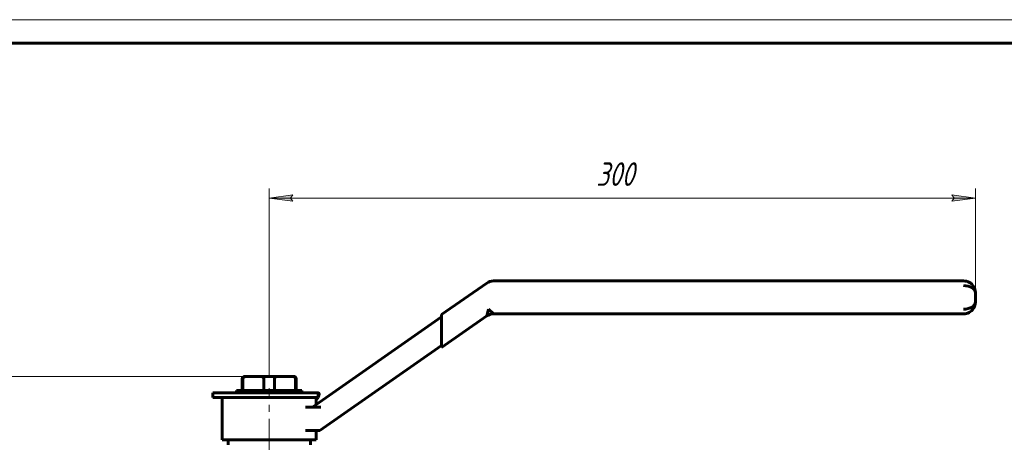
# Model space of a CAD drawing. Header units: millimetres. Extents: x 0 to 614, y 0 to 420.
# Tile 7 of 9: x 106 to 316, y 330 to 420. Entities that reach past the tile are written whole.
import ezdxf

# ---------------------------------------------------------------- set-up
doc = ezdxf.new("R2010")
doc.units = ezdxf.units.MM
for name, pattern in [('K5LT_AXLED', [12, 7.5, -1.5, 1.5, -1.5]), ('K5LT_BASIC', [0]), ('K5LT_THIN', [0])]:
    doc.linetypes.add(name, pattern=pattern)
doc.layers.add('Системный слой', color=7, linetype='Continuous')
doc.layers.add('Системный слой (1)', color=7, linetype='Continuous', true_color=0x6c6c6c)
doc.styles.add('KDIMTEXTSTYLE', font='txt', dxfattribs={"width": 0.96, "oblique": 15, "height": 5})
doc.styles.add('KTEXTSTYLE', font='txt', dxfattribs={"width": 0.96, "height": 5})
doc.dimstyles.new('KDIMSTYLE (0.50)', dxfattribs={"dimtxt": 5, "dimasz": 1, "dimexe": 2, "dimexo": 0, "dimgap": 1, "dimtad": 1, "dimlfac": 2, "dimtxsty": 'KDIMTEXTSTYLE', "dimsah": 1, "dimcen": 0, "dimdle": 1, "dimadec": 0, "dimazin": 0, "dimtfac": 0.667, "dimtmove": 0, "dimatfit": 3, "dimfxl": 1, "dimtvp": 1, "dimtolj": 1, "dimtzin": 0, "dimarcsym": 0})

# ---------------------------------------------------------------- blocks, each defined once
blk = doc.blocks.new('U29')
at = {"layer": 'Системный слой (1)', "color": 143, "linetype": 'K5LT_BASIC', "lineweight": 60, "true_color": 0x33acca}
for p, q in [((169.42, 338.21), (169.42, 339.66)), ((169.42, 330.66), (169.42, 332.66))]:
    blk.add_line(p, q, dxfattribs=at)
blk = doc.blocks.new('D0')
at = {"layer": 'Системный слой (1)'}
for points in [[(163.92, 382.08), (164.42, 382.74), (159.42, 382.08), (164.42, 381.42)], [(309.42, 382.08), (304.42, 382.74), (304.92, 382.08), (304.42, 381.42)]]:
    blk.add_hatch(color=7, dxfattribs=at).paths.add_polyline_path(points)
at = {"layer": 'Системный слой (1)', "color": 7, "linetype": 'K5LT_THIN', "lineweight": 18, "true_color": 0xffffff}
for p, q in [((159.42, 344.16), (159.42, 384.08)), ((159.42, 382.08), (164.42, 382.74)), ((164.42, 382.74), (163.92, 382.08)), ((304.92, 382.08), (304.42, 382.74)), ((304.42, 382.74), (309.42, 382.08)), ((309.42, 360.97), (309.42, 384.08)), ((164.42, 381.42), (159.42, 382.08)), ((163.92, 382.08), (164.42, 381.42)), ((309.42, 382.08), (304.42, 381.42)), ((304.42, 381.42), (304.92, 382.08))]:
    blk.add_line(p, q, dxfattribs=at)
blk.add_wipeout([(228.88, 383.08), (228.88, 390.46), (239.52, 390.46), (239.52, 383.08)]).dxf.layer = 'Системный слой (1)'
blk.add_line((159.42, 382.08), (309.42, 382.08), dxfattribs=at)
at = {"layer": 'Системный слой (1)', "color": 7, "insert": (228.88, 389.67), "char_height": 5, "attachment_point": 1, "style": 'KTEXTSTYLE'}
blk.add_mtext('\\fArial|b0|c204|p34;\\H5.0;\\W1.000;\\Q15;\\fGOST Type AU|b0|i0|c204|p34;\\Q15;\\W0.960;300', dxfattribs=at)
blk = doc.blocks.new('KDIMARROW_01')
at = {"layer": 'Системный слой'}
blk.add_hatch(color=0, dxfattribs=at).paths.add_polyline_path([(-5, -0.66), (0, 0), (-5, 0.66), (-4.5, 0)])
at = {"layer": 'Системный слой', "color": 0, "linetype": 'K5LT_THIN', "lineweight": 18}
for p, q in [((-4.5, 0), (-5, 0.66)), ((-5, 0.66), (0, 0)), ((0, 0), (-5, -0.66)), ((-5, -0.66), (-4.5, 0))]:
    blk.add_line(p, q, dxfattribs=at)
at = {"layer": 'Системный слой (1)', "color": 0, "linetype": 'K5LT_THIN', "lineweight": 18}
blk.add_line((439.69, 264.16), (439.19, 264.16), dxfattribs=at)
blk = doc.blocks.new('D1')
at = {"layer": 'Системный слой (1)'}
for points in [[(71.06, 339.16), (70.4, 344.16), (69.74, 339.16), (70.4, 339.66)], [(70.4, 264.16), (71.06, 269.16), (70.4, 268.66), (69.74, 269.16)]]:
    blk.add_hatch(color=7, dxfattribs=at).paths.add_polyline_path(points)
at = {"layer": 'Системный слой (1)', "color": 7, "linetype": 'K5LT_THIN', "lineweight": 18, "true_color": 0xffffff}
for p, q in [((159.42, 344.16), (68.4, 344.16)), ((69.74, 339.16), (70.4, 344.16)), ((70.4, 344.16), (71.06, 339.16)), ((70.4, 339.66), (69.74, 339.16)), ((71.06, 339.16), (70.4, 339.66)), ((70.4, 264.16), (69.74, 269.16)), ((69.74, 269.16), (70.4, 268.66)), ((70.4, 268.66), (71.06, 269.16)), ((71.06, 269.16), (70.4, 264.16)), ((89.42, 264.16), (68.4, 264.16))]:
    blk.add_line(p, q, dxfattribs=at)
blk.add_wipeout([(69.4, 298.95), (62.02, 298.95), (62.02, 308.95), (69.4, 308.95)]).dxf.layer = 'Системный слой (1)'
blk.add_line((70.4, 344.16), (70.4, 264.16), dxfattribs=at)
at = {"layer": 'Системный слой (1)', "color": 7, "insert": (62.81, 298.95), "char_height": 5, "attachment_point": 1, "rotation": 90, "style": 'KTEXTSTYLE'}
blk.add_mtext('\\fArial|b0|c204|p34;\\H5.0;\\W1.000;\\Q15;\\fGOST Type AU|b0|i0|c204|p34;\\Q15;\\W0.960;160', dxfattribs=at)
blk = doc.blocks.new('U74')
at = {"color": 7, "linetype": 'K5LT_THIN', "lineweight": 18, "true_color": 0xffffff}
blk.add_line((0, 420), (594, 420), dxfattribs=at)
at = {"color": 143, "linetype": 'K5LT_BASIC', "lineweight": 60, "true_color": 0x33acca}
blk.add_line((20, 415), (589, 415), dxfattribs=at)

msp = doc.modelspace()

# ---------------------------------------------------------------- linework, layer by layer
at = {"layer": 'Системный слой (1)', "color": 143, "linetype": 'K5LT_BASIC', "lineweight": 60, "true_color": 0x33acca}
for p, q in [((205.6342, 364.0175), (196.0405, 357.2999)), ((306.9199, 364.4696), (207.0682, 364.4696)), ((309.4199, 359.9696), (309.4199, 361.9696)), ((205.9646, 358.4696), (205.6342, 357.0175)), ((207.0682, 357.4696), (205.9646, 358.4696)), ((196.0405, 356.8519), (168.6298, 337.6587)), ((196.0405, 357.2999), (196.0405, 356.0792)), ((196.0405, 350.2999), (205.6342, 357.0175)), ((196.0405, 351.5207), (196.0405, 356.0792)), ((207.0682, 357.4696), (306.9199, 357.4696)), ((196.0405, 351.5207), (196.0405, 350.2999)), ((170.2063, 332.6587), (196.0405, 350.748)), ((153.7006, 341.1587), (153.7006, 343.6587)), ((153.8091, 341.1587), (153.8091, 343.6587)), ((154.5329, 344.1587), (154.2006, 344.1587)), ((154.5329, 344.1587), (157.5858, 344.1587)), ((161.2504, 344.1587), (157.5858, 344.1587)), ((158.3096, 341.1587), (158.3096, 343.6587)), ((160.5266, 341.1587), (160.5266, 343.6587)), ((161.2504, 344.1587), (164.3033, 344.1587)), ((164.6356, 344.1587), (164.3033, 344.1587)), ((165.0271, 341.1587), (165.0271, 343.6587)), ((165.1356, 341.1587), (165.1356, 343.6587)), ((152.4923, 340.6637), (152.4923, 341.1587)), ((152.4923, 341.1587), (166.3439, 341.1587)), ((166.3439, 340.6587), (166.3439, 341.1587)), ((147.4181, 339.6587), (147.4181, 340.6587)), ((147.4181, 340.6587), (169.8265, 340.6587)), ((147.4181, 339.6587), (169.8265, 339.6587)), ((148.9422, 340.6637), (151.1274, 340.6637)), ((148.9422, 340.6587), (148.9422, 340.6637)), ((149.4181, 330.6587), (149.4181, 339.6587)), ((151.1274, 340.6587), (151.1274, 340.6637)), ((151.1274, 340.6637), (152.5368, 340.6637)), ((152.5368, 340.6637), (152.5368, 340.6587)), ((158.312, 340.6637), (159.4525, 340.6637)), ((158.312, 340.6587), (158.312, 340.6637)), ((159.4525, 340.6637), (160.667, 340.6637)), ((159.4525, 340.6587), (159.4525, 340.6637)), ((160.667, 340.6587), (160.667, 340.6637)), ((169.4181, 339.27), (169.8265, 339.6587)), ((169.8265, 339.6587), (169.8265, 340.6587)), ((169.8772, 340.6587), (169.8265, 340.6587)), ((169.8265, 339.6587), (169.857, 339.6587)), ((170.0359, 340.4051), (170.0563, 340.4779)), ((169.0228, 337.6587), (167.1018, 337.6587)), ((169.0228, 337.6587), (170.3733, 337.6587)), ((167.1122, 332.6587), (168.8001, 332.6587)), ((168.8001, 332.6587), (170.2063, 332.6587)), ((149.4181, 330.6587), (169.4181, 330.6587)), ((150.6681, 330.6587), (150.6681, 329.6587)), ((168.1681, 330.6587), (168.1681, 329.6587))]:
    msp.add_line(p, q, dxfattribs=at)
at = {"layer": 'Системный слой (1)', "color": 30, "linetype": 'K5LT_AXLED', "lineweight": 18, "true_color": 0xff8000}
msp.add_line((159.4181, 327.6587), (159.4181, 341.6587), dxfattribs=at)
at = {"layer": 'Системный слой (1)', "color": 143, "linetype": 'K5LT_BASIC', "lineweight": 60, "true_color": 0x33acca}
for centre, radius, start, end in [((207.0682, 361.9696), 2.5, 90, 125), ((306.9199, 361.9696), 2.5, 30.688439, 90), ((306.9199, 359.9696), 2.5, 270, 327.028265), ((207.0682, 354.9696), 2.5, 90, 125), ((154.2006, 343.6587), 0.5, 90, 180), ((164.6356, 343.6587), 0.5, 0, 90)]:
    msp.add_arc(centre, radius, start, end, dxfattribs=at)
for centre, major_axis, ratio, start_param, end_param in [((306.9199, 361.9696), (-2.5, 0), 0.6, 3.14159265, 4.71238898), ((306.9199, 359.9696), (2.5, 0), 0.6, 4.71238898, 6.28318531), ((169.8265, 339.6587), (0, 1), 0.40061583, -0.61086524, -0.54996461)]:
    msp.add_ellipse(centre, major_axis=major_axis, ratio=ratio, start_param=start_param, end_param=end_param, dxfattribs=at)
for points, knots in [([(309.0165, 363.3295), (309.0249, 363.3165), (309.0332, 363.3034), (309.0592, 363.2615), (309.0764, 363.2323), (309.1248, 363.1466), (309.1542, 363.0895), (309.2232, 362.942), (309.2596, 362.8509), (309.3005, 362.7285), (309.31, 362.6982), (309.3209, 362.6609), (309.3229, 362.6541), (309.3267, 362.6407), (309.3285, 362.6341), (309.334, 362.6143), (309.3375, 362.601), (309.3477, 362.5614), (309.3541, 362.535), (309.3718, 362.4559), (309.3818, 362.4031), (309.4047, 362.257), (309.414, 362.1636), (309.4192, 362.037), (309.4199, 362.0033), (309.4199, 361.9696)], [0.14166223, 0.14166223, 0.14166223, 0.14166223, 0.84997335, 0.84997335, 2.40825783, 2.40825783, 5.38316456, 5.38316456, 9.98316456, 9.98316456, 11.49506912, 11.49506912, 11.8331707, 11.8331707, 12.16086903, 12.16086903, 12.8162657, 12.8162657, 14.1218574, 14.1218574, 16.72263751, 16.72263751, 21.32263751, 21.32263751, 23, 23, 23, 23]), ([(309.0687, 363.2449), (309.0755, 363.2335), (309.0822, 363.222), (309.1036, 363.1843), (309.1179, 363.158), (309.1596, 363.0784), (309.1854, 363.0244), (309.2161, 362.954), (309.2229, 362.9379), (309.2377, 362.9021), (309.2455, 362.8823), (309.26, 362.8445), (309.2667, 362.8264), (309.2791, 362.7919), (309.2848, 362.7754), (309.2953, 362.7439), (309.3002, 362.7288), (309.3096, 362.6987), (309.3142, 362.6836), (309.3197, 362.6651), (309.3207, 362.6616), (309.3226, 362.6549), (309.3235, 362.6516), (309.3263, 362.6419), (309.3282, 362.6353), (309.3335, 362.6159), (309.337, 362.603), (309.347, 362.5643), (309.3532, 362.5386), (309.3705, 362.4618), (309.3804, 362.4106), (309.4027, 362.2722), (309.4119, 362.185), (309.4188, 362.0553), (309.4199, 362.0124), (309.4199, 361.9696)], [0.15751497, 0.15751497, 0.15751497, 0.15751497, 0.78757485, 0.78757485, 2.20520959, 2.20520959, 5.04047906, 5.04047906, 5.8779991, 5.8779991, 6.89968857, 6.89968857, 7.82849718, 7.82849718, 8.67286864, 8.67286864, 9.44047906, 9.44047906, 10.20808948, 10.20808948, 10.3840599, 10.3840599, 10.54936539, 10.54936539, 10.87997637, 10.87997637, 11.53586584, 11.53586584, 12.83697981, 12.83697981, 15.41787784, 15.41787784, 19.81787784, 19.81787784, 22, 22, 22, 22]), ([(309.0164, 358.6096), (309.0248, 358.6226), (309.033, 358.6356), (309.059, 358.6775), (309.0762, 358.7067), (309.1245, 358.7922), (309.1539, 358.8492), (309.2229, 358.9966), (309.2593, 359.0877), (309.3003, 359.2103), (309.3099, 359.2409), (309.3209, 359.2784), (309.3229, 359.2852), (309.3267, 359.2986), (309.3285, 359.3052), (309.334, 359.325), (309.3375, 359.3383), (309.3477, 359.3779), (309.3541, 359.4043), (309.3718, 359.4834), (309.3818, 359.5362), (309.4047, 359.6823), (309.414, 359.7757), (309.4192, 359.9023), (309.4199, 359.936), (309.4199, 359.9696)], [0.14140866, 0.14140866, 0.14140866, 0.14140866, 0.84845196, 0.84845196, 2.40394722, 2.40394722, 5.37352908, 5.37352908, 9.97352908, 9.97352908, 11.49661268, 11.49661268, 11.83466801, 11.83466801, 12.16232152, 12.16232152, 12.81762854, 12.81762854, 14.12304166, 14.12304166, 16.72346602, 16.72346602, 21.32346602, 21.32346602, 23, 23, 23, 23]), ([(153.8091, 343.6587), (153.8091, 343.7079), (153.8208, 343.7646), (153.8614, 343.8662), (153.9024, 343.9227), (154.0007, 344.0201), (154.0809, 344.0665), (154.2671, 344.1401), (154.4118, 344.1587), (154.5329, 344.1587)], [0.646081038, 0.646081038, 0.646081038, 0.646081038, 0.675601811, 0.675601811, 0.716102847, 0.716102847, 0.777417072, 0.777417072, 0.88015411, 0.88015411, 0.88015411, 0.88015411]), ([(157.5858, 344.1587), (157.7068, 344.1587), (157.8515, 344.1401), (158.0377, 344.0665), (158.118, 344.0201), (158.2163, 343.9227), (158.2573, 343.8662), (158.2978, 343.7646), (158.3096, 343.7079), (158.3096, 343.6587)], [1.70417004, 1.70417004, 1.70417004, 1.70417004, 1.806907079, 1.806907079, 1.868221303, 1.868221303, 1.90872234, 1.90872234, 1.938243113, 1.938243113, 1.938243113, 1.938243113]), ([(160.5266, 343.6587), (160.5266, 343.6862), (160.5303, 343.7188), (160.5427, 343.7746), (160.5546, 343.8078), (160.6022, 343.9071), (160.6626, 343.971), (160.8716, 344.1254), (161.0776, 344.1587), (161.2504, 344.1587)], [0.647130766, 0.647130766, 0.647130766, 0.647130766, 0.663629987, 0.663629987, 0.682223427, 0.682223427, 0.735618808, 0.735618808, 0.882253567, 0.882253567, 0.882253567, 0.882253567]), ([(164.3033, 344.1587), (164.4761, 344.1587), (164.6821, 344.1254), (164.8911, 343.971), (164.9515, 343.9071), (164.9991, 343.8078), (165.011, 343.7746), (165.0234, 343.7188), (165.0271, 343.6862), (165.0271, 343.6587)], [1.706269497, 1.706269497, 1.706269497, 1.706269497, 1.852904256, 1.852904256, 1.906299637, 1.906299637, 1.924893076, 1.924893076, 1.941392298, 1.941392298, 1.941392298, 1.941392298]), ([(169.857, 339.6587), (169.8653, 339.706), (169.8751, 339.7559), (169.9253, 339.9944), (169.98, 340.2056), (170.0359, 340.4051)], [2.439957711, 2.439957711, 2.439957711, 2.439957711, 2.480592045, 2.480592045, 2.626760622, 2.626760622, 2.626760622, 2.626760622]), ([(170.0359, 340.5113), (170.0177, 340.5392), (169.9995, 340.5637), (169.9394, 340.6345), (169.9024, 340.6587), (169.8772, 340.6587)], [0.815865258, 0.815865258, 0.815865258, 0.815865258, 0.846398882, 0.846398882, 0.921889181, 0.921889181, 0.921889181, 0.921889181])]:
    msp.add_open_spline(points, degree=3, knots=knots, dxfattribs=at)

# ---------------------------------------------------------------- block references
at = {"layer": 'Системный слой (1)'}
msp.add_blockref('U29', (0, 0), dxfattribs=at)

# ---------------------------------------------------------------- next in the draw order: dimensions: what is measured, and where the dimension line sits
at = {"layer": 'Системный слой (1)', "color": 7}
dim = msp.add_linear_dim(base=(159.4181, 382.0799), p1=(309.4199, 360.9696), p2=(159.4181, 344.1587), dimstyle='KDIMSTYLE (0.50)', override={"dimexo": 0, "dimpost": '\\fGOST Type AU|b0|c204|p34;\\H5.0;\\W0.960;\\Q15;<>', "dimblk1": 'KDIMARROW_01', "dimblk2": 'KDIMARROW_01', "dimse1": 0, "dimse2": 0, "dimclrt": 7, "dimtol": 1, "dimtp": 0, "dimtm": 0, "dimtdec": 5, "dimtolj": 1}, dxfattribs=at)
dim.commit()
dim.dimension.update_dxf_attribs({"geometry": 'D0', "text_midpoint": (234.419, 382.0799), "dimtype": 160})

# ---------------------------------------------------------------- next in the draw order: dimensions: what is measured, and where the dimension line sits
dim = msp.add_linear_dim(base=(70.4015, 344.1587), p1=(89.4181, 264.1587), p2=(159.4181, 344.1587), angle=90, dimstyle='KDIMSTYLE (0.50)', override={"dimexo": 0, "dimpost": '\\fGOST Type AU|b0|c204|p34;\\H5.0;\\W0.960;\\Q15;<>', "dimblk1": 'KDIMARROW_01', "dimblk2": 'KDIMARROW_01', "dimse1": 0, "dimse2": 0, "dimclrt": 7, "dimtol": 1, "dimtp": 0, "dimtm": 0, "dimtdec": 5, "dimtolj": 1}, dxfattribs=at)
dim.commit()
dim.dimension.update_dxf_attribs({"geometry": 'D1', "text_midpoint": (70.4015, 304.1587), "dimtype": 160})

# ---------------------------------------------------------------- next in the draw order: block references
msp.add_blockref('U74', (0, 0))

doc.saveas('drawing.dxf')
